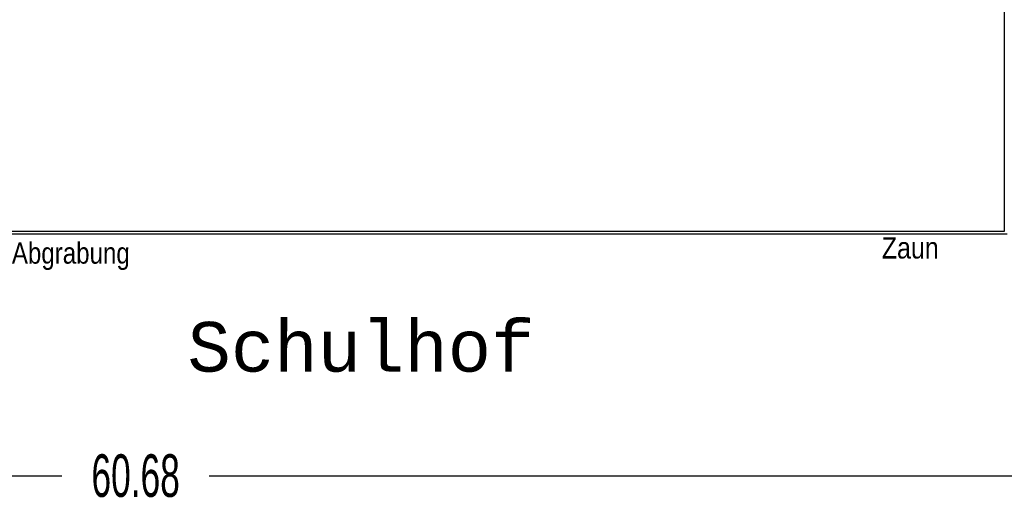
# Model space of a CAD drawing. Header units: metres. Extents: x -5 to 103, y -16 to 22.
# Tile 14 of 23: x 67 to 84, y -11 to -3. Entities that reach past the tile are written whole.
import ezdxf

# ---------------------------------------------------------------- set-up
doc = ezdxf.new("R2010")
doc.units = ezdxf.units.M
doc.header["$PDMODE"] = 65
doc.linetypes.add('AUSGEZOGEN', pattern=[0])
for name, color, linetype, lineweight in [('XR$1$003WN111_ALLGEMEIN', 7, 'Continuous', 13), ('XR$1$004TT2DD_ZWEIDIMENSIONAL', 4, 'Continuous', 13), ('XR$2$STANDARD', 7, 'Continuous', 25)]:
    doc.layers.add(name, color=color, linetype=linetype, lineweight=lineweight)
doc.styles.add('ARIAL', font='ARIAL.TTF')
doc.styles.add('LUCIDACONSOLE', font='LUCON.TTF')
doc.dimstyles.new('_DIMSTYLE_4', dxfattribs={"dimtxt": 0.75, "dimasz": 1, "dimexe": 0, "dimexo": 0, "dimgap": 0.375, "dimtad": 0, "dimrnd": 0.01, "dimzin": 4, "dimdsep": 46, "dimtxsty": 'Standard', "dimblk1": 'ALL_ML_STRICH', "dimblk2": 'ALL_ML_STRICH', "dimsah": 1, "dimcen": 0, "dimadec": 0, "dimazin": 0, "dimtfac": 1, "dimtdec": 0, "dimtix": 1, "dimtmove": 2, "dimatfit": 3, "dimfxl": 1, "dimtzin": 0, "dimlwd": 0, "dimlwe": 25, "dimarcsym": 0})

# ---------------------------------------------------------------- blocks, each defined once
blk = doc.blocks.new('ALL_ML_STRICH')
at = {"color": 0, "linetype": 'ByBlock', "lineweight": -2}
for p, q in [((0, -0.5), (0, 0.5)), ((-0.3, -0.3), (0.3, 0.3)), ((-1, 0), (0.5, 0))]:
    blk.add_line(p, q, dxfattribs=at)
blk = doc.blocks.new('*D9')
at = {"layer": 'DEFPOINTS', "color": 0, "linetype": 'AUSGEZOGEN', "lineweight": 25}
for p in [(38.696, -2.581), (99.376, -2.581), (38.696, -10.833)]:
    blk.add_point(p, dxfattribs=at)
at = {"layer": 'XR$2$STANDARD', "color": 0, "linetype": 'AUSGEZOGEN', "lineweight": -2}
for p, q in [((38.696, -6.596), (38.696, -10.833)), ((99.376, -6.596), (99.376, -10.833)), ((38.696, -10.833), (67.848, -10.833)), ((70.442, -10.833), (99.376, -10.833))]:
    blk.add_line(p, q, dxfattribs=at)
at = {"layer": 'XR$2$STANDARD', "color": 0, "linetype": 'AUSGEZOGEN', "lineweight": 25, "rotation": 180}
blk.add_blockref('ALL_ML_STRICH', (38.696, -10.833), dxfattribs=at)
at = {"layer": 'XR$2$STANDARD', "color": 0, "linetype": 'AUSGEZOGEN', "lineweight": 25}
blk.add_blockref('ALL_ML_STRICH', (99.376, -10.833), dxfattribs=at)
at = {"layer": 'XR$2$STANDARD', "color": 0, "linetype": 'AUSGEZOGEN', "lineweight": 25, "insert": (69.145, -10.833), "char_height": 0.75, "width": 2.32969, "attachment_point": 5}
blk.add_mtext('\\W0.62;\\A1;{60.68\\H0.495000;\\S^ ;}', dxfattribs=at)

msp = doc.modelspace()

# ---------------------------------------------------------------- linework, layer by layer
at = {"layer": 'XR$1$003WN111_ALLGEMEIN', "color": 0, "linetype": 'AUSGEZOGEN', "lineweight": 25}
for p, q in [((84.436, -2.581), (84.436, -6.531)), ((84.486, -6.581), (54.29, -6.581)), ((84.436, -6.531), (54.34, -6.531))]:
    msp.add_line(p, q, dxfattribs=at)

# ---------------------------------------------------------------- texts
at = {"layer": 'XR$1$004TT2DD_ZWEIDIMENSIONAL', "color": 0, "linetype": 'AUSGEZOGEN', "lineweight": 25}
for s, insert, char_height, width, attachment_point, style in [('\\W0.81;Umzäunte\\~Abgrabung\\~', (64.914, -6.723), 0.375, 4.36711, 1, 'ARIAL'), ('\\W0.84;Zaun', (82.281, -6.632), 0.375, 1.11702, 1, 'ARIAL'), ('\\W1.03;Schulhof', (70.058, -9.011), 0.875, 7.21527, 7, 'LUCIDACONSOLE')]:
    msp.add_mtext(s, dxfattribs=dict(at, insert=insert, char_height=char_height, width=width, attachment_point=attachment_point, style=style))

# ---------------------------------------------------------------- dimensions: what is measured, and where the dimension line sits
at = {"layer": 'XR$2$STANDARD', "color": 0, "linetype": 'AUSGEZOGEN', "lineweight": 25}
dim = msp.add_linear_dim(base=(99.376, -10.833), p1=(38.696, -6.596), p2=(99.376, -6.596), dimstyle='_DIMSTYLE_4', override={"dimpost": '<>', "dimclrd": 0, "dimclre": 0, "dimclrt": 0, "dimlwd": 0, "dimlwe": 25}, dxfattribs=at)
dim.commit()
dim.dimension.update_dxf_attribs({"geometry": '*D9', "text_midpoint": (69.145, -10.833)})

doc.saveas('drawing.dxf')
